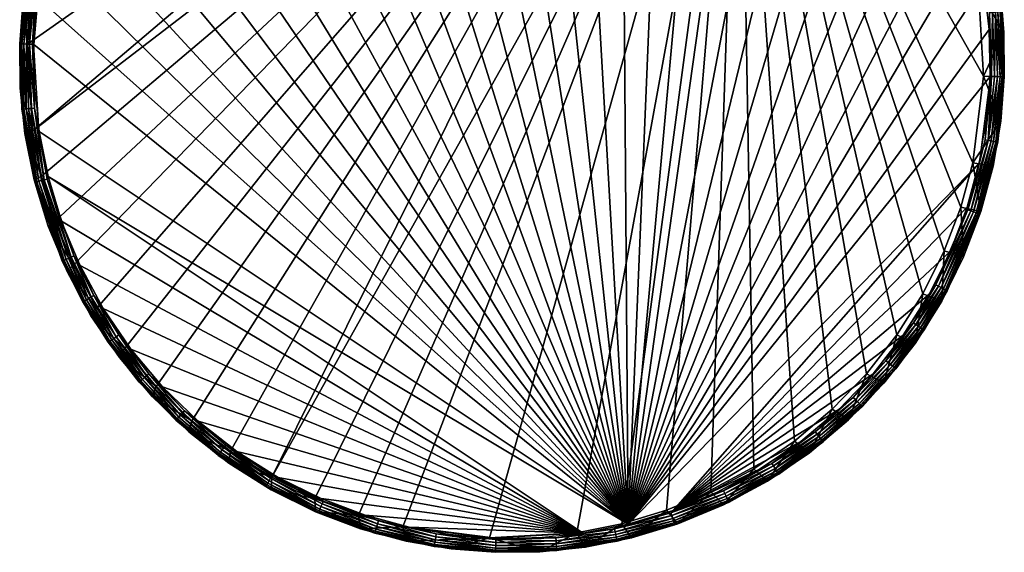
# Model space of a CAD drawing. Header units: inches. Extents: x -274 to 415, y 196 to 885.
# Tile 1 of 2: x -274 to 415, y 196 to 569. Entities that reach past the tile are written whole.
import ezdxf

# ---------------------------------------------------------------- set-up
doc = ezdxf.new("R2010")
doc.units = ezdxf.units.IN
doc.header["$MEASUREMENT"] = 0
doc.layers.add('LEVEL2', color=7, linetype='Continuous', true_color=0x06873a)

msp = doc.modelspace()

# ---------------------------------------------------------------- meshes
at = {"layer": 'LEVEL2', "color": 254, "true_color": 0xcad1ee}
mesh = msp.add_polyface(dxfattribs=at)
corners = [(-186.9, 760.52, -42.44), (-186.9, 760.52, -22.44), (-208.13, 733.38, -42.44), (-162.85, 785.45, -22.44), (-162.85, 785.45, -42.44), (-226.29, 704.52, -42.44), (137.93, 867.93, -42.44), (-208.13, 733.38, -42.44), (-241.21, 674.45, -42.44), (-252.84, 643.69, -42.44), (-261.23, 612.74, -42.44), (168.89, 859.55, -42.44), (-268.86, 552, -42.44), (-265.32, 490.89, -42.44), (199.65, 847.92, -42.44), (-259.03, 459.44, -42.44), (-249.49, 427.97, -42.44), (-236.62, 396.97, -42.44), (-189.95, 766.93, -22.44), (-189.95, 766.93, 17.56), (-211.82, 738.98, 17.56), (-165.18, 792.61, -22.44), (-201.69, 735.97, 27.56), (151.76, 215.63, 27.56), (-219.53, 708.35, 27.56), (-181.23, 761.7, 27.56), (-158.35, 785.3, 27.56), (-133.26, 806.55, 27.56), (-106.22, 825.24, 27.56), (-77.47, 841.18, 27.56), (-47.29, 854.23, 27.56), (-15.99, 864.26, 27.56), (16.15, 871.18, 27.56), (-186.9, 760.52, -22.44), (-189.95, 766.93, -22.44), (-211.82, 738.98, -22.44), (-162.85, 785.45, -22.44), (-198.41, 756.72, 18.58), (-189.95, 766.93, 17.56), (-174.89, 783.09, 18.58), (-191.45, 751.13, 27.51), (-181.23, 761.7, 27.56), (-201.69, 735.97, 27.56), (-168.54, 776.81, 27.51), (-158.35, 785.3, 27.56), (-193.11, 752.46, 27.05), (-170.05, 778.31, 27.05), (-194.73, 753.76, 26.09), (-171.53, 779.77, 26.09), (-196.17, 754.92, 24.63), (-172.85, 781.07, 24.63), (-197.3, 755.83, 22.78), (-173.88, 782.09, 22.78), (-198.06, 756.43, 20.7), (-174.57, 782.77, 20.7)]
mesh.append_faces([[corners[k] for k in face] for face in [(0, 1, 2), (0, 3, 1), (4, 3, 0), (5, 6, 7), (8, 6, 5), (9, 6, 8), (10, 11, 9), (12, 11, 10), (13, 11, 12), (13, 14, 11), (15, 14, 13), (16, 14, 15), (17, 14, 16), (18, 19, 20), (21, 19, 18), (22, 23, 24), (25, 23, 22), (26, 23, 25), (27, 23, 26), (28, 23, 27), (29, 23, 28), (30, 23, 29), (31, 23, 30), (32, 23, 31), (33, 34, 35), (36, 34, 33), (37, 38, 39), (40, 41, 42), (43, 41, 40), (43, 44, 41), (43, 45, 46), (45, 43, 40), (46, 47, 48), (47, 46, 45), (48, 49, 50), (49, 48, 47), (50, 51, 52), (51, 50, 49), (52, 53, 54), (53, 52, 51), (54, 37, 39), (37, 54, 53)]], dxfattribs={"color": 254})
mesh = msp.add_polyface(dxfattribs=at)
corners = [(258.57, 814.84, -42.44), (285.71, 793.6, -22.44), (258.57, 814.84, -22.44), (285.71, 793.6, -42.44), (310.65, 769.56, -22.44), (310.65, 769.56, -42.44), (-97.81, 248.51, -42.44), (229.71, 833, -42.44), (199.65, 847.92, -42.44), (332.97, 743.06, -42.44), (352.34, 714.56, -42.44), (310.65, 769.56, -42.44), (285.71, 793.6, -42.44), (296.77, 801, -22.44), (296.77, 801, 17.56), (268.82, 822.87, 17.56), (322.45, 776.23, -22.44), (48.82, 874.91, 27.56), (151.76, 215.63, 27.56), (16.15, 871.18, 27.56), (81.69, 875.42, 27.56), (114.45, 872.7, 27.56), (146.79, 866.79, 27.56), (178.4, 857.74, 27.56), (208.96, 845.63, 27.56), (238.19, 830.58, 27.56), (265.81, 812.75, 27.56), (291.54, 792.29, 27.56), (315.14, 769.4, 27.56), (336.39, 744.32, 27.56), (355.08, 717.27, 27.56), (285.71, 793.6, -22.44), (296.77, 801, -22.44), (268.82, 822.87, -22.44), (310.65, 769.56, -22.44), (296.77, 801, 17.56), (305.86, 792.74, 18.58), (276.26, 817.42, 18.58), (322.45, 776.23, 17.56), (270.94, 810.26, 27.51), (291.54, 792.29, 27.56), (265.81, 812.75, 27.56), (299.76, 786.21, 27.51), (315.14, 769.4, 27.56), (272.2, 811.97, 27.05), (301.21, 787.77, 27.05), (273.44, 813.63, 26.09), (302.63, 789.29, 26.09), (274.55, 815.12, 24.63), (303.89, 790.64, 24.63), (275.42, 816.29, 22.78), (304.89, 791.7, 22.78), (275.99, 817.06, 20.7), (305.55, 792.41, 20.7)]
mesh.append_faces([[corners[k] for k in face] for face in [(0, 1, 2), (3, 1, 0), (3, 4, 1), (5, 4, 3), (6, 7, 8), (9, 7, 10), (11, 7, 9), (12, 7, 11), (13, 14, 15), (16, 14, 13), (17, 18, 19), (20, 18, 17), (21, 18, 20), (22, 18, 21), (23, 18, 22), (24, 18, 23), (25, 18, 24), (26, 18, 25), (27, 18, 26), (28, 18, 27), (29, 18, 28), (30, 18, 29), (31, 32, 33), (34, 32, 31), (35, 36, 37), (38, 36, 35), (39, 40, 41), (42, 40, 39), (42, 43, 40), (42, 44, 45), (44, 42, 39), (45, 46, 47), (46, 45, 44), (47, 48, 49), (48, 47, 46), (49, 50, 51), (50, 49, 48), (51, 52, 53), (52, 51, 50), (53, 37, 36), (37, 53, 52)]], dxfattribs={"color": 254})
mesh = msp.add_polyface(dxfattribs=at)
corners = [(-165, 288.44, 17.56), (-135.37, 263.79, 18.58), (-135.4, 263.75, 17.56), (-149.31, 287.76, 27.56), (-130.04, 270.95, 27.51), (-158.87, 295, 27.51), (-122.18, 266.52, 27.56), (-131.31, 269.25, 27.05), (-160.32, 293.45, 27.05), (-132.55, 267.58, 26.09), (-161.74, 291.93, 26.09), (-133.65, 266.1, 24.63), (-163, 290.58, 24.63), (-134.52, 264.93, 22.78), (-163.99, 289.51, 22.78), (-135.1, 264.15, 20.7), (-164.65, 288.81, 20.7), (-155.87, 280.21, -22.44), (-155.87, 280.21, 17.56), (-127.93, 258.34, 17.56), (-126.67, 266.67, -22.44), (-153.81, 287.91, -42.44), (-153.81, 287.91, -22.44), (-126.67, 266.67, -42.44), (-220.44, 366.96, -42.44), (199.65, 847.92, -42.44), (-236.62, 396.97, -42.44), (-201.07, 338.46, -42.44), (-178.75, 311.96, -42.44), (-153.81, 287.91, -42.44), (-126.67, 266.67, -42.44), (-97.81, 248.51, -42.44), (-67.75, 233.59, -42.44), (229.71, 833, -42.44), (-36.98, 221.96, -42.44), (-6.03, 213.58, -42.44), (-174.25, 311.81, 27.56), (120.31, 209.34, 27.56), (-149.31, 287.76, 27.56), (-196.57, 338.3, 27.56), (-215.94, 366.8, 27.56), (-232.12, 396.82, 27.56), (-245, 427.82, 27.56), (-254.53, 459.29, 27.56), (151.76, 215.63, 27.56), (-260.82, 490.74, 27.56), (-264.36, 551.85, 27.56), (-261.65, 584.61, 27.56), (-255.74, 616.95, 27.56), (-246.68, 648.56, 27.56), (-234.58, 679.12, 27.56), (-219.53, 708.35, 27.56), (-155.87, 280.21, -22.44), (-126.67, 266.67, -22.44), (-153.81, 287.91, -22.44), (-127.93, 258.34, -22.44)]
mesh.append_faces([[corners[k] for k in face] for face in [(0, 1, 2), (3, 4, 5), (6, 4, 3), (5, 7, 8), (7, 5, 4), (8, 9, 10), (9, 8, 7), (10, 11, 12), (11, 10, 9), (12, 13, 14), (13, 12, 11), (14, 15, 16), (15, 14, 13), (1, 16, 15), (17, 18, 19), (20, 21, 22), (20, 23, 21), (24, 25, 26), (27, 25, 24), (28, 25, 27), (29, 25, 28), (30, 25, 29), (31, 25, 30), (32, 33, 31), (34, 33, 32), (35, 33, 34), (36, 37, 38), (39, 37, 36), (40, 37, 39), (41, 37, 40), (42, 37, 41), (43, 37, 42), (43, 44, 37), (45, 44, 43), (46, 44, 45), (47, 44, 46), (48, 44, 47), (49, 44, 48), (50, 44, 49), (51, 44, 50), (52, 53, 54), (55, 53, 52)]], dxfattribs={"color": 254})
mesh = msp.add_polyface(dxfattribs=at)
corners = [(323.29, 320.85, 27.56), (309.44, 304.4, 27.51), (299.24, 295.91, 27.56), (332.34, 330.09, 27.51), (334, 328.76, 27.05), (310.95, 302.91, 27.05), (335.62, 327.45, 26.09), (312.42, 301.45, 26.09), (337.06, 326.3, 24.63), (313.74, 300.15, 24.63), (338.2, 325.38, 22.78), (314.78, 299.12, 22.78), (338.95, 324.78, 20.7), (315.46, 298.44, 20.7), (339.3, 324.49, 18.58), (315.79, 298.12, 18.58), (318.8, 321, -22.44), (318.8, 321, -42.44), (294.75, 296.06, -42.44), (340.03, 348.14, -22.44), (54.71, 205.95, -42.44), (229.71, 833, -42.44), (-6.03, 213.58, -42.44), (115.82, 209.49, -42.44), (147.27, 215.78, -42.44), (178.74, 225.32, -42.44), (209.74, 238.19, -42.44), (239.75, 254.37, -42.44), (268.25, 273.74, -42.44), (294.75, 296.06, -42.44), (318.8, 321, -42.44), (340.03, 348.14, -42.44), (358.19, 376.99, -42.44), (373.12, 407.06, -42.44), (371.02, 688.52, 27.56), (151.76, 215.63, 27.56), (355.08, 717.27, 27.56), (384.07, 658.35, 27.56), (394.1, 627.04, 27.56), (401.02, 594.9, 27.56), (404.75, 562.24, 27.56), (405.26, 529.36, 27.56), (397.62, 468.63, 27.56), (389.24, 437.67, 27.56), (183.24, 225.16, 27.56), (377.61, 406.91, 27.56), (362.69, 376.84, 27.56), (344.53, 347.98, 27.56), (330.84, 314.29, -22.44), (318.8, 321, -22.44), (306.07, 288.61, -22.44), (340.03, 348.14, -22.44)]
mesh.append_faces([[corners[k] for k in face] for face in [(0, 1, 2), (0, 3, 1), (1, 4, 5), (4, 1, 3), (5, 6, 7), (6, 5, 4), (7, 8, 9), (8, 7, 6), (9, 10, 11), (10, 9, 8), (11, 12, 13), (12, 11, 10), (13, 14, 15), (14, 13, 12), (16, 17, 18), (19, 17, 16), (20, 21, 22), (23, 21, 20), (24, 21, 23), (25, 21, 24), (26, 21, 25), (27, 21, 26), (28, 21, 27), (29, 21, 28), (30, 21, 29), (31, 21, 30), (32, 21, 31), (33, 21, 32), (34, 35, 36), (37, 35, 34), (38, 35, 37), (39, 35, 38), (40, 35, 39), (41, 35, 40), (42, 35, 41), (43, 44, 42), (45, 44, 43), (46, 44, 45), (47, 44, 46), (48, 49, 50), (48, 51, 49)]], dxfattribs={"color": 254})
mesh = msp.add_polyface(dxfattribs=at)
corners = [(400.76, 529.52, -22.44), (397.22, 590.63, -42.44), (400.76, 529.52, -42.44), (397.22, 590.63, -22.44), (390.93, 622.08, -42.44), (384.74, 437.82, -42.44), (229.71, 833, -42.44), (373.12, 407.06, -42.44), (393.13, 468.78, -42.44), (411.6, 591.96, -22.44), (411.6, 591.96, 17.56), (405.13, 624.35, 17.56), (414.9, 560.06, -22.44), (414.9, 560.06, 17.56), (415.25, 529.03, -22.44), (397.22, 590.63, -22.44), (414.9, 560.06, -22.44), (411.6, 591.96, -22.44), (405.13, 624.35, -22.44), (400.76, 529.52, -22.44), (405.13, 624.35, 17.56), (413.69, 574.9, 18.58), (404.65, 626.02, 18.58), (411.6, 591.96, 17.56), (414.9, 560.06, 17.56), (404.8, 574.01, 27.51), (401.02, 594.9, 27.56), (396, 623.81, 27.51), (404.75, 562.24, 27.56), (406.28, 529.33, 27.51), (406.92, 574.22, 27.05), (408.4, 529.26, 27.05), (408.98, 574.43, 26.09), (410.48, 529.19, 26.09), (412.32, 529.13, 24.63), (410.82, 574.61, 24.63), (413.78, 529.08, 22.78), (412.27, 574.76, 22.78), (413.23, 574.85, 20.7), (414.74, 529.05, 20.7), (415.2, 529.03, 18.58), (398.06, 624.34, 27.05), (400.07, 624.85, 26.09), (401.86, 625.31, 24.63), (403.28, 625.67, 22.78), (404.21, 625.91, 20.7)]
mesh.append_faces([[corners[k] for k in face] for face in [(0, 1, 2), (1, 3, 4), (1, 0, 3), (5, 6, 7), (8, 6, 5), (9, 10, 11), (12, 10, 9), (12, 13, 10), (14, 13, 12), (15, 16, 17), (15, 17, 18), (16, 15, 19), (20, 21, 22), (23, 21, 20), (24, 21, 23), (25, 26, 27), (25, 28, 26), (25, 29, 28), (30, 29, 25), (30, 31, 29), (32, 31, 30), (32, 33, 31), (32, 34, 33), (35, 34, 32), (35, 36, 34), (37, 36, 35), (38, 36, 37), (38, 39, 36), (21, 39, 38), (21, 40, 39), (24, 40, 21), (25, 41, 30), (41, 25, 27), (30, 42, 32), (42, 30, 41), (32, 43, 35), (43, 32, 42), (35, 44, 37), (44, 35, 43), (37, 45, 38), (38, 22, 21)]], dxfattribs={"color": 254})
mesh = msp.add_polyface(dxfattribs=at)
corners = [(368.52, 684.55, -42.44), (381.39, 653.55, -22.44), (368.52, 684.55, -22.44), (381.39, 653.55, -42.44), (390.93, 622.08, -42.44), (390.93, 622.08, -22.44), (397.22, 590.63, -22.44), (400.76, 529.52, -42.44), (229.71, 833, -42.44), (393.13, 468.78, -42.44), (397.22, 590.63, -42.44), (390.93, 622.08, -42.44), (395.3, 656.76, -22.44), (382.05, 688.69, 17.56), (382.05, 688.69, -22.44), (395.3, 656.76, 17.56), (405.13, 624.35, -22.44), (405.13, 624.35, 17.56), (411.6, 591.96, -22.44), (381.39, 653.55, -22.44), (382.05, 688.69, -22.44), (368.52, 684.55, -22.44), (395.3, 656.76, -22.44), (390.93, 622.08, -22.44), (405.13, 624.35, -22.44), (397.22, 590.63, -22.44), (389.11, 672.82, 17.56), (385.41, 681.27, 18.58), (382.05, 688.69, 17.56), (404.65, 626.02, 18.58), (395.3, 656.76, 17.56), (405.13, 624.35, 17.56), (377.26, 677.63, 27.51), (384.07, 658.35, 27.56), (371.02, 688.52, 27.56), (396, 623.81, 27.51), (394.1, 627.04, 27.56), (401.02, 594.9, 27.56), (404.21, 625.91, 20.7), (412.27, 574.76, 22.78), (403.28, 625.67, 22.78), (413.23, 574.85, 20.7), (379.2, 678.5, 27.05), (398.06, 624.34, 27.05), (381.1, 679.35, 26.09), (400.07, 624.85, 26.09), (382.78, 680.1, 24.63), (401.86, 625.31, 24.63), (384.11, 680.69, 22.78), (384.99, 681.09, 20.7), (365.15, 706.4, 27.05), (366.97, 707.42, 26.09)]
mesh.append_faces([[corners[k] for k in face] for face in [(0, 1, 2), (3, 1, 0), (4, 1, 3), (4, 5, 1), (4, 6, 5), (7, 8, 9), (10, 8, 7), (11, 8, 10), (12, 13, 14), (12, 15, 13), (16, 15, 12), (16, 17, 15), (18, 17, 16), (19, 20, 21), (19, 22, 20), (23, 22, 19), (23, 24, 22), (25, 24, 23), (26, 27, 28), (26, 29, 27), (30, 29, 26), (31, 29, 30), (32, 33, 34), (35, 33, 32), (35, 36, 33), (35, 37, 36), (38, 39, 40), (29, 41, 38), (35, 42, 43), (42, 35, 32), (43, 44, 45), (44, 43, 42), (45, 46, 47), (46, 45, 44), (47, 48, 40), (48, 47, 46), (40, 49, 38), (49, 40, 48), (38, 27, 29), (27, 38, 49), (32, 50, 42), (42, 51, 44)]], dxfattribs={"color": 254})
mesh = msp.add_polyface(dxfattribs=at)
corners = [(-264.02, 521.72, 27.56), (-265.38, 551.88, 27.51), (-264.36, 551.85, 27.56), (-274, 521.16, 17.56), (-274.36, 552.19, -22.44), (-274.36, 552.19, 17.56), (-268.86, 552, -42.44), (-261.23, 612.74, -22.44), (-268.86, 552, -22.44), (-261.23, 612.74, -42.44), (-252.84, 643.69, -22.44), (-274.36, 552.19, -22.44), (-271.92, 583.12, 17.56), (-274.36, 552.19, 17.56), (-271.92, 583.12, -22.44), (-266.5, 614.73, -22.44), (-266.5, 614.73, 17.56), (-257.86, 646.61, -22.44), (-268.86, 552, -22.44), (-271.92, 583.12, -22.44), (-274.36, 552.19, -22.44), (-261.23, 612.74, -22.44), (-266.5, 614.73, -22.44), (-252.84, 643.69, -22.44), (-274, 521.16, -22.44), (-269.72, 597.84, 18.58), (-266.5, 614.73, 17.56), (-257.86, 646.61, 17.56), (-271.92, 583.12, 17.56), (-274.31, 552.18, 18.58), (-274.36, 552.19, 17.56), (-265.38, 551.88, 27.51), (-261.65, 584.61, 27.56), (-264.36, 551.85, 27.56), (-269.27, 597.77, 20.7), (-273.85, 552.17, 20.7), (-268.32, 597.61, 22.78), (-272.89, 552.14, 22.78), (-266.88, 597.37, 24.63), (-271.43, 552.09, 24.63), (-265.06, 597.06, 26.09), (-269.58, 552.02, 26.09), (-267.51, 551.96, 27.05), (-263.01, 596.72, 27.05), (-260.92, 596.36, 27.51), (-255.74, 616.95, 27.56), (-248.79, 645.47, 27.51), (-250.81, 646.13, 27.05), (-252.79, 646.78, 26.09), (-254.54, 647.35, 24.63), (-255.93, 647.81, 22.78), (-256.84, 648.11, 20.7)]
mesh.append_faces([[corners[k] for k in face] for face in [(0, 1, 2), (3, 4, 5), (6, 7, 8), (9, 7, 6), (9, 10, 7), (11, 12, 13), (14, 12, 11), (15, 12, 14), (15, 16, 12), (17, 16, 15), (18, 19, 20), (21, 19, 18), (21, 22, 19), (23, 22, 21), (24, 18, 20), (25, 26, 27), (25, 28, 26), (28, 29, 30), (25, 29, 28), (31, 32, 33), (34, 29, 25), (34, 35, 29), (36, 35, 34), (36, 37, 35), (38, 37, 36), (38, 39, 37), (40, 39, 38), (40, 41, 39), (40, 42, 41), (43, 42, 40), (43, 31, 42), (44, 31, 43), (44, 32, 31), (44, 45, 32), (46, 45, 44), (43, 46, 44), (40, 47, 43), (38, 48, 40), (36, 49, 38), (34, 50, 36), (25, 51, 34)]], dxfattribs={"color": 254})
mesh = msp.add_polyface(dxfattribs=at)
corners = [(410.66, 483.36, 17.56), (415.2, 529.03, 18.58), (415.25, 529.03, 17.56), (406.28, 529.33, 27.51), (402.89, 499.33, 27.56), (405.26, 529.36, 27.56), (389.24, 437.67, 27.56), (401.81, 484.85, 27.51), (389.69, 435.75, 27.51), (397.62, 468.63, 27.56), (403.9, 484.5, 27.05), (408.4, 529.26, 27.05), (410.48, 529.19, 26.09), (405.95, 484.15, 26.09), (412.32, 529.13, 24.63), (407.78, 483.85, 24.63), (413.78, 529.08, 22.78), (409.21, 483.6, 22.78), (414.74, 529.05, 20.7), (410.16, 483.44, 20.7), (410.61, 483.37, 18.58), (398.22, 432.95, 17.56), (391.7, 435.09, 27.05), (393.68, 434.44, 26.09), (395.44, 433.86, 24.63), (396.82, 433.41, 22.78), (397.74, 433.1, 20.7), (415.25, 529.03, -22.44), (412.82, 498.09, 17.56), (415.25, 529.03, 17.56), (412.82, 498.09, -22.44), (407.39, 466.48, -22.44), (407.39, 466.48, 17.56), (398.76, 434.6, -22.44), (393.13, 468.78, -42.44), (400.76, 529.52, -22.44), (400.76, 529.52, -42.44), (393.13, 468.78, -22.44), (384.74, 437.82, -42.44), (414.9, 560.06, 17.56), (415.25, 529.03, -22.44), (415.25, 529.03, 17.56), (407.39, 466.48, -22.44), (393.13, 468.78, -22.44), (398.76, 434.6, -22.44), (412.82, 498.09, -22.44), (400.76, 529.52, -22.44), (415.25, 529.03, -22.44), (414.9, 560.06, -22.44), (415.2, 529.03, 18.58), (414.9, 560.06, 17.56), (415.25, 529.03, 17.56), (404.75, 562.24, 27.56), (406.28, 529.33, 27.51), (405.26, 529.36, 27.56)]
mesh.append_faces([[corners[k] for k in face] for face in [(0, 1, 2), (3, 4, 5), (6, 7, 8), (9, 7, 6), (4, 7, 9), (3, 7, 4), (3, 10, 7), (11, 10, 3), (12, 10, 11), (12, 13, 10), (14, 13, 12), (14, 15, 13), (16, 15, 14), (16, 17, 15), (18, 17, 16), (18, 19, 17), (1, 19, 18), (1, 20, 19), (0, 20, 1), (21, 20, 0), (10, 8, 7), (13, 22, 10), (15, 23, 13), (17, 24, 15), (19, 25, 17), (20, 26, 19), (27, 28, 29), (30, 28, 27), (31, 28, 30), (31, 32, 28), (33, 32, 31), (34, 35, 36), (37, 34, 38), (35, 34, 37), (39, 40, 41), (42, 43, 44), (45, 43, 42), (45, 46, 43), (47, 46, 45), (48, 46, 47), (49, 50, 51), (52, 53, 54)]], dxfattribs={"color": 254})
mesh = msp.add_polyface(dxfattribs=at)
corners = [(-274.31, 552.18, 18.58), (-272.84, 506.31, 17.56), (-274.36, 552.19, 17.56), (-263.76, 455.19, 18.58), (-263.81, 455.18, 17.56), (-272.79, 506.32, 18.58), (-273.85, 552.17, 20.7), (-272.34, 506.36, 20.7), (-271.38, 506.46, 22.78), (-272.89, 552.14, 22.78), (-271.43, 552.09, 24.63), (-269.93, 506.6, 24.63), (-269.58, 552.02, 26.09), (-268.09, 506.79, 26.09), (-267.51, 551.96, 27.05), (-266.02, 506.99, 27.05), (-263.91, 507.2, 27.51), (-265.38, 551.88, 27.51), (-264.02, 521.72, 27.56), (-260.82, 490.74, 27.56), (-255.11, 457.4, 27.51), (-257.17, 456.87, 27.05), (-259.18, 456.36, 26.09), (-260.97, 455.9, 24.63), (-262.38, 455.54, 22.78), (-263.32, 455.3, 20.7), (-270.71, 489.25, 17.56), (-274, 521.16, -22.44), (-274, 521.16, 17.56), (-274.36, 552.19, -22.44), (-270.71, 489.25, -22.44), (-264.24, 456.86, 17.56), (-265.32, 490.89, -22.44), (-268.86, 552, -42.44), (-268.86, 552, -22.44), (-265.32, 490.89, -42.44), (-259.03, 459.44, -22.44), (-259.03, 459.44, -42.44), (-274, 521.16, -22.44), (-265.32, 490.89, -22.44), (-268.86, 552, -22.44), (-270.71, 489.25, -22.44), (-259.03, 459.44, -22.44)]
mesh.append_faces([[corners[k] for k in face] for face in [(0, 1, 2), (1, 3, 4), (1, 5, 3), (0, 5, 1), (6, 5, 0), (6, 7, 5), (6, 8, 7), (9, 8, 6), (10, 8, 9), (10, 11, 8), (12, 11, 10), (12, 13, 11), (14, 13, 12), (14, 15, 13), (14, 16, 15), (17, 16, 14), (18, 16, 17), (19, 16, 18), (19, 20, 16), (16, 21, 15), (21, 16, 20), (15, 22, 13), (22, 15, 21), (13, 23, 11), (23, 13, 22), (11, 24, 8), (24, 11, 23), (8, 25, 7), (25, 8, 24), (7, 3, 5), (3, 7, 25), (26, 27, 28), (28, 27, 29), (30, 26, 31), (27, 26, 30), (32, 33, 34), (32, 35, 33), (36, 35, 32), (36, 37, 35), (38, 39, 40), (41, 39, 38), (41, 42, 39)]], dxfattribs={"color": 254})
mesh = msp.add_polyface(dxfattribs=at)
corners = [(-244.57, 399.92, 17.56), (-244.52, 399.94, 18.58), (-230.19, 371.47, 18.58), (-263.76, 455.19, 18.58), (-263.81, 455.18, 17.56), (-254.53, 459.29, 27.56), (-255.11, 457.4, 27.51), (-260.82, 490.74, 27.56), (-245, 427.82, 27.56), (-236.37, 403.58, 27.51), (-238.98, 412.23, 27.56), (-232.12, 396.82, 27.56), (-222.41, 375.85, 27.51), (-238.31, 402.72, 27.05), (-257.17, 456.87, 27.05), (-240.2, 401.87, 26.09), (-259.18, 456.36, 26.09), (-241.89, 401.11, 24.63), (-260.97, 455.9, 24.63), (-243.22, 400.52, 22.78), (-262.38, 455.54, 22.78), (-244.1, 400.13, 20.7), (-263.32, 455.3, 20.7), (-224.26, 374.81, 27.05), (-226.07, 373.79, 26.09), (-227.68, 372.88, 24.63), (-228.95, 372.17, 22.78), (-229.79, 371.7, 20.7), (-254.41, 424.45, -22.44), (-241.16, 392.52, 17.56), (-241.16, 392.52, -22.44), (-254.41, 424.45, 17.56), (-264.24, 456.86, -22.44), (-264.24, 456.86, 17.56), (-270.71, 489.25, -22.44), (-249.49, 427.97, -22.44), (-259.03, 459.44, -42.44), (-259.03, 459.44, -22.44), (-249.49, 427.97, -42.44), (-236.62, 396.97, -22.44), (-236.62, 396.97, -42.44), (-264.24, 456.86, -22.44), (-259.03, 459.44, -22.44), (-270.71, 489.25, -22.44), (-249.49, 427.97, -22.44), (-254.41, 424.45, -22.44), (-236.62, 396.97, -22.44), (-241.16, 392.52, -22.44)]
mesh.append_faces([[corners[k] for k in face] for face in [(0, 1, 2), (0, 3, 1), (4, 3, 0), (5, 6, 7), (8, 6, 5), (8, 9, 6), (10, 9, 8), (11, 9, 10), (11, 12, 9), (6, 13, 14), (13, 6, 9), (14, 15, 16), (15, 14, 13), (16, 17, 18), (17, 16, 15), (18, 19, 20), (19, 18, 17), (20, 21, 22), (21, 20, 19), (22, 1, 3), (1, 22, 21), (9, 23, 13), (13, 24, 15), (15, 25, 17), (17, 26, 19), (19, 27, 21), (21, 2, 1), (28, 29, 30), (28, 31, 29), (32, 31, 28), (32, 33, 31), (34, 33, 32), (35, 36, 37), (35, 38, 36), (39, 38, 35), (39, 40, 38), (41, 42, 43), (41, 44, 42), (45, 44, 41), (45, 46, 44), (47, 46, 45)]], dxfattribs={"color": 254})
mesh = msp.add_polyface(dxfattribs=at)
corners = [(370.56, 391.76, 27.56), (389.69, 435.75, 27.51), (367.37, 383.31, 27.51), (377.61, 406.91, 27.56), (389.24, 437.67, 27.56), (398.22, 432.95, 17.56), (398.17, 432.96, 18.58), (410.61, 483.37, 18.58), (375.31, 379.11, 17.56), (375.26, 379.13, 18.58), (359.1, 351.66, 17.56), (374.01, 379.79, 22.78), (356.65, 353.26, 24.63), (372.72, 380.48, 24.63), (374.86, 379.34, 20.7), (357.87, 352.46, 22.78), (358.68, 351.94, 20.7), (391.7, 435.09, 27.05), (369.25, 382.31, 27.05), (393.68, 434.44, 26.09), (371.09, 381.34, 26.09), (395.44, 433.86, 24.63), (396.82, 433.41, 22.78), (397.74, 433.1, 20.7), (403.9, 484.5, 27.05), (405.95, 484.15, 26.09), (407.78, 483.85, 24.63), (409.21, 483.6, 22.78), (410.16, 483.44, 20.7), (398.76, 434.6, -22.44), (398.76, 434.6, 17.56), (407.39, 466.48, 17.56), (386.78, 402.92, -22.44), (386.78, 402.92, 17.56), (371.41, 371.95, -22.44), (371.41, 371.95, 17.56), (373.12, 407.06, -22.44), (373.12, 407.06, -42.44), (358.19, 376.99, -42.44), (384.74, 437.82, -22.44), (384.74, 437.82, -42.44), (393.13, 468.78, -22.44), (386.78, 402.92, -22.44), (373.12, 407.06, -22.44), (371.41, 371.95, -22.44), (384.74, 437.82, -22.44), (398.76, 434.6, -22.44), (393.13, 468.78, -22.44)]
mesh.append_faces([[corners[k] for k in face] for face in [(0, 1, 2), (3, 1, 0), (4, 1, 3), (5, 6, 7), (8, 6, 5), (8, 9, 6), (10, 9, 8), (11, 12, 13), (14, 15, 11), (9, 16, 14), (2, 17, 18), (17, 2, 1), (18, 19, 20), (19, 18, 17), (20, 21, 13), (21, 20, 19), (13, 22, 11), (22, 13, 21), (11, 23, 14), (23, 11, 22), (14, 6, 9), (6, 14, 23), (1, 24, 17), (17, 25, 19), (19, 26, 21), (21, 27, 22), (22, 28, 23), (23, 7, 6), (29, 30, 31), (32, 30, 29), (32, 33, 30), (34, 33, 32), (34, 35, 33), (36, 37, 38), (39, 37, 36), (39, 40, 37), (41, 40, 39), (42, 43, 44), (42, 45, 43), (46, 45, 42), (46, 47, 45)]], dxfattribs={"color": 254})
mesh = msp.add_polyface(dxfattribs=at)
corners = [(244.25, 254.22, 27.56), (218.53, 238.98, 27.51), (214.24, 238.04, 27.56), (252.4, 258.11, 27.51), (272.75, 273.59, 27.56), (222.49, 230.92, 17.56), (257.23, 250.61, 18.58), (257.26, 250.56, 17.56), (222.47, 230.96, 18.58), (184.57, 215.03, 17.56), (221.2, 233.55, 24.63), (182.98, 219.54, 26.09), (220.39, 235.21, 26.09), (221.84, 232.24, 22.78), (183.6, 217.79, 24.63), (222.27, 231.37, 20.7), (184.08, 216.42, 22.78), (184.4, 215.51, 20.7), (253.55, 256.33, 27.05), (219.47, 237.07, 27.05), (254.67, 254.58, 26.09), (255.67, 253.02, 24.63), (284.11, 278.52, 27.05), (285.43, 276.91, 26.09), (286.59, 275.48, 24.63), (256.46, 251.8, 22.78), (256.98, 250.99, 20.7), (249.44, 245.67, -22.44), (249.44, 245.67, 17.56), (278.79, 265.62, 17.56), (218.53, 229, -22.44), (218.53, 229, 17.56), (186.6, 215.75, -22.44), (239.75, 254.37, -22.44), (209.74, 238.19, -42.44), (209.74, 238.19, -22.44), (239.75, 254.37, -42.44), (268.25, 273.74, -22.44), (268.25, 273.74, -42.44), (183.24, 225.16, 27.56), (244.25, 254.22, 27.56), (214.24, 238.04, 27.56), (397.62, 468.63, 27.56), (151.76, 215.63, 27.56), (272.75, 273.59, 27.56), (299.24, 295.91, 27.56), (218.53, 229, -22.44), (239.75, 254.37, -22.44), (209.74, 238.19, -22.44), (249.44, 245.67, -22.44), (268.25, 273.74, -22.44), (278.79, 265.62, -22.44)]
mesh.append_faces([[corners[k] for k in face] for face in [(0, 1, 2), (0, 3, 1), (4, 3, 0), (5, 6, 7), (5, 8, 6), (9, 8, 5), (10, 11, 12), (13, 14, 10), (15, 16, 13), (8, 17, 15), (1, 18, 19), (18, 1, 3), (19, 20, 12), (20, 19, 18), (12, 21, 10), (21, 12, 20), (3, 22, 18), (18, 23, 20), (20, 24, 21), (10, 25, 13), (25, 10, 21), (13, 26, 15), (26, 13, 25), (15, 6, 8), (6, 15, 26), (27, 28, 29), (30, 28, 27), (30, 31, 28), (32, 31, 30), (33, 34, 35), (33, 36, 34), (37, 36, 33), (37, 38, 36), (39, 40, 41), (42, 39, 43), (44, 39, 45), (40, 39, 44), (46, 47, 48), (49, 47, 46), (49, 50, 47), (51, 50, 49)]], dxfattribs={"color": 254})
mesh = msp.add_polyface(dxfattribs=at)
corners = [(344.53, 347.98, 27.56), (332.34, 330.09, 27.51), (323.29, 320.85, 27.56), (351.59, 356.58, 27.51), (362.69, 376.84, 27.56), (367.37, 383.31, 27.51), (370.56, 391.76, 27.56), (359.1, 351.66, 17.56), (359.06, 351.69, 18.58), (375.26, 379.13, 18.58), (339.34, 324.46, 17.56), (339.3, 324.49, 18.58), (315.82, 298.09, 17.56), (353.37, 355.41, 27.05), (334, 328.76, 27.05), (355.11, 354.28, 26.09), (335.62, 327.45, 26.09), (356.65, 353.26, 24.63), (337.06, 326.3, 24.63), (369.25, 382.31, 27.05), (371.09, 381.34, 26.09), (372.72, 380.48, 24.63), (357.87, 352.46, 22.78), (338.2, 325.38, 22.78), (358.68, 351.94, 20.7), (338.95, 324.78, 20.7), (374.01, 379.79, 22.78), (374.86, 379.34, 20.7), (352.71, 342.23, -22.44), (371.41, 371.95, 17.56), (371.41, 371.95, -22.44), (352.71, 342.23, 17.56), (330.84, 314.29, -22.44), (330.84, 314.29, 17.56), (340.03, 348.14, -22.44), (340.03, 348.14, -42.44), (318.8, 321, -42.44), (358.19, 376.99, -22.44), (358.19, 376.99, -42.44), (373.12, 407.06, -22.44), (352.71, 342.23, -22.44), (340.03, 348.14, -22.44), (330.84, 314.29, -22.44), (358.19, 376.99, -22.44), (371.41, 371.95, -22.44), (373.12, 407.06, -22.44)]
mesh.append_faces([[corners[k] for k in face] for face in [(0, 1, 2), (0, 3, 1), (4, 3, 0), (4, 5, 3), (6, 5, 4), (7, 8, 9), (10, 8, 7), (10, 11, 8), (12, 11, 10), (1, 13, 14), (13, 1, 3), (14, 15, 16), (15, 14, 13), (16, 17, 18), (17, 16, 15), (3, 19, 13), (19, 3, 5), (13, 20, 15), (20, 13, 19), (15, 21, 17), (21, 15, 20), (18, 22, 23), (22, 18, 17), (23, 24, 25), (24, 23, 22), (25, 8, 11), (8, 25, 24), (17, 26, 22), (22, 27, 24), (24, 9, 8), (28, 29, 30), (28, 31, 29), (32, 31, 28), (32, 33, 31), (34, 35, 36), (37, 35, 34), (37, 38, 35), (39, 38, 37), (40, 41, 42), (40, 43, 41), (44, 43, 40), (44, 45, 43)]], dxfattribs={"color": 254})
mesh = msp.add_polyface(dxfattribs=at)
corners = [(-230.24, 371.45, 17.56), (-212.3, 343.02, 18.58), (-212.35, 342.99, 17.56), (-230.19, 371.47, 18.58), (-244.57, 399.92, 17.56), (-215.94, 366.8, 27.56), (-222.41, 375.85, 27.51), (-232.12, 396.82, 27.56), (-204.98, 348.13, 27.51), (-196.57, 338.3, 27.56), (-183.85, 320.96, 27.51), (-224.26, 374.81, 27.05), (-236.37, 403.58, 27.51), (-226.07, 373.79, 26.09), (-238.31, 402.72, 27.05), (-227.68, 372.88, 24.63), (-240.2, 401.87, 26.09), (-206.73, 346.91, 27.05), (-208.43, 345.72, 26.09), (-209.94, 344.66, 24.63), (-228.95, 372.17, 22.78), (-241.89, 401.11, 24.63), (-229.79, 371.7, 20.7), (-243.22, 400.52, 22.78), (-244.1, 400.13, 20.7), (-211.14, 343.83, 22.78), (-211.93, 343.28, 20.7), (-185.46, 319.58, 27.05), (-187.03, 318.22, 26.09), (-188.43, 317.01, 24.63), (-189.53, 316.06, 22.78), (-224.49, 361.62, -22.44), (-204.54, 332.27, 17.56), (-204.54, 332.27, -22.44), (-224.49, 361.62, 17.56), (-241.16, 392.52, -22.44), (-241.16, 392.52, 17.56), (-220.44, 366.96, -22.44), (-236.62, 396.97, -42.44), (-236.62, 396.97, -22.44), (-220.44, 366.96, -42.44), (-201.07, 338.46, -22.44), (-201.07, 338.46, -42.44), (-241.16, 392.52, -22.44), (-220.44, 366.96, -22.44), (-236.62, 396.97, -22.44), (-224.49, 361.62, -22.44), (-201.07, 338.46, -22.44), (-204.54, 332.27, -22.44)]
mesh.append_faces([[corners[k] for k in face] for face in [(0, 1, 2), (0, 3, 1), (4, 3, 0), (5, 6, 7), (5, 8, 6), (9, 8, 5), (9, 10, 8), (11, 12, 6), (13, 14, 11), (15, 16, 13), (6, 17, 11), (17, 6, 8), (11, 18, 13), (18, 11, 17), (13, 19, 15), (19, 13, 18), (20, 21, 15), (22, 23, 20), (3, 24, 22), (15, 25, 20), (25, 15, 19), (20, 26, 22), (26, 20, 25), (22, 1, 3), (1, 22, 26), (8, 27, 17), (17, 28, 18), (18, 29, 19), (19, 30, 25), (31, 32, 33), (31, 34, 32), (35, 34, 31), (35, 36, 34), (37, 38, 39), (37, 40, 38), (41, 40, 37), (41, 42, 40), (43, 44, 45), (46, 44, 43), (46, 47, 44), (48, 47, 46)]], dxfattribs={"color": 254})
mesh = msp.add_polyface(dxfattribs=at)
corners = [(-165, 288.44, 17.56), (-164.96, 288.47, 18.58), (-135.37, 263.79, 18.58), (-190.65, 315.09, 17.56), (-190.61, 315.13, 18.58), (-212.35, 342.99, 17.56), (-212.3, 343.02, 18.58), (-174.25, 311.81, 27.56), (-183.85, 320.96, 27.51), (-196.57, 338.3, 27.56), (-158.87, 295, 27.51), (-149.31, 287.76, 27.56), (-185.46, 319.58, 27.05), (-204.98, 348.13, 27.51), (-187.03, 318.22, 26.09), (-206.73, 346.91, 27.05), (-188.43, 317.01, 24.63), (-208.43, 345.72, 26.09), (-160.32, 293.45, 27.05), (-161.74, 291.93, 26.09), (-163, 290.58, 24.63), (-189.53, 316.06, 22.78), (-209.94, 344.66, 24.63), (-211.14, 343.83, 22.78), (-190.26, 315.43, 20.7), (-211.93, 343.28, 20.7), (-163.99, 289.51, 22.78), (-164.65, 288.81, 20.7), (-181.56, 304.98, -22.44), (-155.87, 280.21, 17.56), (-155.87, 280.21, -22.44), (-181.56, 304.98, 17.56), (-204.54, 332.27, -22.44), (-204.54, 332.27, 17.56), (-178.75, 311.96, -22.44), (-201.07, 338.46, -42.44), (-201.07, 338.46, -22.44), (-178.75, 311.96, -42.44), (-153.81, 287.91, -22.44), (-153.81, 287.91, -42.44), (-204.54, 332.27, -22.44), (-178.75, 311.96, -22.44), (-201.07, 338.46, -22.44), (-181.56, 304.98, -22.44), (-153.81, 287.91, -22.44), (-155.87, 280.21, -22.44)]
mesh.append_faces([[corners[k] for k in face] for face in [(0, 1, 2), (3, 1, 0), (3, 4, 1), (5, 4, 3), (5, 6, 4), (7, 8, 9), (7, 10, 8), (11, 10, 7), (12, 13, 8), (14, 15, 12), (16, 17, 14), (8, 18, 12), (18, 8, 10), (12, 19, 14), (19, 12, 18), (14, 20, 16), (20, 14, 19), (21, 22, 16), (23, 24, 25), (24, 23, 21), (25, 4, 6), (4, 25, 24), (16, 26, 21), (26, 16, 20), (21, 27, 24), (27, 21, 26), (24, 1, 4), (1, 24, 27), (27, 2, 1), (28, 29, 30), (28, 31, 29), (32, 31, 28), (32, 33, 31), (34, 35, 36), (34, 37, 35), (38, 37, 34), (38, 39, 37), (40, 41, 42), (43, 41, 40), (43, 44, 41), (45, 44, 43)]], dxfattribs={"color": 254})
mesh = msp.add_polyface(dxfattribs=at)
corners = [(272.75, 273.59, 27.56), (282.77, 280.17, 27.51), (252.4, 258.11, 27.51), (299.24, 295.91, 27.56), (309.44, 304.4, 27.51), (315.82, 298.09, 17.56), (315.79, 298.12, 18.58), (339.3, 324.49, 18.58), (288.44, 273.21, 17.56), (288.41, 273.25, 18.58), (257.26, 250.56, 17.56), (257.23, 250.61, 18.58), (284.11, 278.52, 27.05), (285.43, 276.91, 26.09), (253.55, 256.33, 27.05), (286.59, 275.48, 24.63), (254.67, 254.58, 26.09), (255.67, 253.02, 24.63), (287.51, 274.35, 22.78), (256.46, 251.8, 22.78), (288.12, 273.6, 20.7), (256.98, 250.99, 20.7), (310.95, 302.91, 27.05), (312.42, 301.45, 26.09), (313.74, 300.15, 24.63), (314.78, 299.12, 22.78), (315.46, 298.44, 20.7), (306.07, 288.61, -22.44), (330.84, 314.29, 17.56), (330.84, 314.29, -22.44), (306.07, 288.61, 17.56), (278.79, 265.62, -22.44), (278.79, 265.62, 17.56), (249.44, 245.67, -22.44), (294.75, 296.06, -22.44), (268.25, 273.74, -42.44), (268.25, 273.74, -22.44), (294.75, 296.06, -42.44), (318.8, 321, -22.44), (323.29, 320.85, 27.56), (183.24, 225.16, 27.56), (344.53, 347.98, 27.56), (299.24, 295.91, 27.56), (278.79, 265.62, -22.44), (294.75, 296.06, -22.44), (268.25, 273.74, -22.44), (306.07, 288.61, -22.44), (318.8, 321, -22.44)]
mesh.append_faces([[corners[k] for k in face] for face in [(0, 1, 2), (3, 1, 0), (3, 4, 1), (5, 6, 7), (8, 6, 5), (8, 9, 6), (10, 9, 8), (10, 11, 9), (12, 2, 1), (13, 14, 12), (15, 16, 13), (17, 18, 19), (18, 17, 15), (19, 20, 21), (20, 19, 18), (21, 9, 11), (9, 21, 20), (1, 22, 12), (22, 1, 4), (12, 23, 13), (23, 12, 22), (13, 24, 15), (24, 13, 23), (15, 25, 18), (25, 15, 24), (18, 26, 20), (26, 18, 25), (20, 6, 9), (6, 20, 26), (27, 28, 29), (27, 30, 28), (31, 30, 27), (31, 32, 30), (33, 32, 31), (34, 35, 36), (34, 37, 35), (38, 37, 34), (39, 40, 41), (42, 40, 39), (43, 44, 45), (46, 44, 43), (46, 47, 44)]], dxfattribs={"color": 254})
mesh = msp.add_polyface(dxfattribs=at)
corners = [(-102.03, 241.82, 17.56), (-102.01, 241.86, 18.58), (-65.24, 223.46, 18.58), (-135.4, 263.75, 17.56), (-135.37, 263.79, 18.58), (-122.18, 266.52, 27.56), (-97.54, 249.59, 27.51), (-130.04, 270.95, 27.51), (-93.32, 248.36, 27.56), (-61.72, 231.67, 27.51), (-63.25, 233.44, 27.56), (-98.6, 247.75, 27.05), (-131.31, 269.25, 27.05), (-99.64, 245.95, 26.09), (-132.55, 267.58, 26.09), (-100.57, 244.35, 24.63), (-133.65, 266.1, 24.63), (-101.3, 243.09, 22.78), (-134.52, 264.93, 22.78), (-101.78, 242.25, 20.7), (-135.1, 264.15, 20.7), (-62.56, 229.72, 27.05), (-63.38, 227.81, 26.09), (-64.1, 226.11, 24.63), (-64.68, 224.77, 22.78), (-65.06, 223.88, 20.7), (-98.21, 239.64, -22.44), (-98.21, 239.64, 17.56), (-67.24, 224.27, 17.56), (-127.93, 258.34, -22.44), (-127.93, 258.34, 17.56), (-155.87, 280.21, -22.44), (-97.81, 248.51, -22.44), (-126.67, 266.67, -42.44), (-126.67, 266.67, -22.44), (-97.81, 248.51, -42.44), (-67.75, 233.59, -22.44), (-67.75, 233.59, -42.44), (-122.18, 266.52, 27.56), (120.31, 209.34, 27.56), (-93.32, 248.36, 27.56), (-149.31, 287.76, 27.56), (-127.93, 258.34, -22.44), (-97.81, 248.51, -22.44), (-126.67, 266.67, -22.44), (-98.21, 239.64, -22.44), (-67.75, 233.59, -22.44)]
mesh.append_faces([[corners[k] for k in face] for face in [(0, 1, 2), (3, 1, 0), (3, 4, 1), (5, 6, 7), (8, 6, 5), (8, 9, 6), (10, 9, 8), (7, 11, 12), (11, 7, 6), (12, 13, 14), (13, 12, 11), (14, 15, 16), (15, 14, 13), (16, 17, 18), (17, 16, 15), (18, 19, 20), (19, 18, 17), (20, 1, 4), (1, 20, 19), (6, 21, 11), (21, 6, 9), (11, 22, 13), (22, 11, 21), (13, 23, 15), (23, 13, 22), (15, 24, 17), (17, 25, 19), (19, 2, 1), (26, 27, 28), (29, 27, 26), (29, 30, 27), (31, 30, 29), (32, 33, 34), (32, 35, 33), (36, 35, 32), (36, 37, 35), (38, 39, 40), (41, 39, 38), (42, 43, 44), (45, 43, 42), (45, 46, 43)]], dxfattribs={"color": 254})
mesh = msp.add_polyface(dxfattribs=at)
corners = [(-25.65, 209.26, 17.56), (-25.64, 209.31, 18.58), (16.02, 199.93, 17.56), (-65.26, 223.42, 17.56), (-65.24, 223.46, 18.58), (-102.03, 241.82, 17.56), (-32.49, 221.81, 27.56), (-61.72, 231.67, 27.51), (-63.25, 233.44, 27.56), (-23.15, 217.89, 27.51), (-1.53, 213.43, 27.56), (-23.74, 215.84, 27.05), (-62.56, 229.72, 27.05), (-24.32, 213.85, 26.09), (-63.38, 227.81, 26.09), (-24.84, 212.07, 24.63), (-64.1, 226.11, 24.63), (-64.68, 224.77, 22.78), (-100.57, 244.35, 24.63), (-65.06, 223.88, 20.7), (-101.3, 243.09, 22.78), (-101.78, 242.25, 20.7), (-25.24, 210.67, 22.78), (-25.51, 209.75, 20.7), (16.49, 202.82, 24.63), (16.26, 201.38, 22.78), (16.11, 200.43, 20.7), (16.03, 199.98, 18.58), (-35.56, 212.3, -22.44), (-3.68, 203.66, 17.56), (-3.68, 203.66, -22.44), (-35.56, 212.3, 17.56), (-67.24, 224.27, -22.44), (-67.24, 224.27, 17.56), (-98.21, 239.64, -22.44), (-36.98, 221.96, -22.44), (-67.75, 233.59, -42.44), (-67.75, 233.59, -22.44), (-36.98, 221.96, -42.44), (-6.03, 213.58, -22.44), (-6.03, 213.58, -42.44), (-93.32, 248.36, 27.56), (120.31, 209.34, 27.56), (-63.25, 233.44, 27.56), (-67.24, 224.27, -22.44), (-67.75, 233.59, -22.44), (-98.21, 239.64, -22.44), (-36.98, 221.96, -22.44), (-35.56, 212.3, -22.44), (-6.03, 213.58, -22.44), (-3.68, 203.66, -22.44)]
mesh.append_faces([[corners[k] for k in face] for face in [(0, 1, 2), (3, 1, 0), (3, 4, 1), (5, 4, 3), (6, 7, 8), (6, 9, 7), (10, 9, 6), (7, 11, 12), (11, 7, 9), (12, 13, 14), (13, 12, 11), (14, 15, 16), (15, 14, 13), (17, 18, 16), (19, 20, 17), (4, 21, 19), (16, 22, 17), (22, 16, 15), (17, 23, 19), (23, 17, 22), (19, 1, 4), (1, 19, 23), (13, 24, 15), (15, 25, 22), (22, 26, 23), (23, 27, 1), (28, 29, 30), (28, 31, 29), (32, 31, 28), (32, 33, 31), (34, 33, 32), (35, 36, 37), (35, 38, 36), (39, 38, 35), (39, 40, 38), (41, 42, 43), (44, 45, 46), (44, 47, 45), (48, 47, 44), (48, 49, 47), (50, 49, 48)]], dxfattribs={"color": 254})
mesh = msp.add_polyface(dxfattribs=at)
corners = [(151.76, 215.63, 27.56), (142.18, 212.33, 27.51), (120.31, 209.34, 27.56), (181.59, 223.5, 27.51), (183.24, 225.16, 27.56), (218.53, 238.98, 27.51), (214.24, 238.04, 27.56), (184.57, 215.03, 17.56), (184.55, 215.08, 18.58), (222.47, 230.96, 18.58), (144.1, 203.56, 17.56), (144.09, 203.61, 18.58), (182.3, 221.5, 27.05), (142.64, 210.26, 27.05), (182.98, 219.54, 26.09), (143.08, 208.23, 26.09), (183.6, 217.79, 24.63), (143.47, 206.42, 24.63), (219.47, 237.07, 27.05), (220.39, 235.21, 26.09), (221.2, 233.55, 24.63), (184.08, 216.42, 22.78), (143.79, 205, 22.78), (184.4, 215.51, 20.7), (143.99, 204.06, 20.7), (221.84, 232.24, 22.78), (222.27, 231.37, 20.7), (186.6, 215.75, -22.44), (186.6, 215.75, 17.56), (218.53, 229, 17.56), (154.19, 205.93, -22.44), (154.19, 205.93, 17.56), (121.8, 199.45, -22.44), (178.74, 225.32, -22.44), (147.27, 215.78, -42.44), (147.27, 215.78, -22.44), (178.74, 225.32, -42.44), (209.74, 238.19, -22.44), (209.74, 238.19, -42.44), (154.19, 205.93, -22.44), (147.27, 215.78, -22.44), (121.8, 199.45, -22.44), (178.74, 225.32, -22.44), (186.6, 215.75, -22.44), (209.74, 238.19, -22.44), (218.53, 229, -22.44)]
mesh.append_faces([[corners[k] for k in face] for face in [(0, 1, 2), (0, 3, 1), (4, 3, 0), (4, 5, 3), (6, 5, 4), (7, 8, 9), (10, 8, 7), (10, 11, 8), (1, 12, 13), (12, 1, 3), (13, 14, 15), (14, 13, 12), (15, 16, 17), (16, 15, 14), (3, 18, 12), (18, 3, 5), (12, 19, 14), (19, 12, 18), (14, 20, 16), (17, 21, 22), (21, 17, 16), (22, 23, 24), (23, 22, 21), (24, 8, 11), (8, 24, 23), (16, 25, 21), (21, 26, 23), (23, 9, 8), (27, 28, 29), (30, 28, 27), (30, 31, 28), (32, 31, 30), (33, 34, 35), (33, 36, 34), (37, 36, 33), (37, 38, 36), (39, 40, 41), (39, 42, 40), (43, 42, 39), (43, 44, 42), (45, 44, 43)]], dxfattribs={"color": 254})
mesh = msp.add_polyface(dxfattribs=at)
corners = [(59.17, 204.78, 27.51), (29.16, 208.16, 27.56), (59.2, 205.8, 27.56), (89.33, 206.14, 27.56), (16.02, 199.93, 17.56), (58.87, 195.85, 18.58), (58.87, 195.8, 17.56), (16.03, 199.98, 18.58), (-25.64, 209.31, 18.58), (-1.53, 213.43, 27.56), (17.44, 208.79, 27.51), (-23.15, 217.89, 27.51), (17.11, 206.7, 27.05), (-23.74, 215.84, 27.05), (16.78, 204.64, 26.09), (-24.32, 213.85, 26.09), (16.49, 202.82, 24.63), (59.1, 202.65, 27.05), (59.03, 200.58, 26.09), (58.97, 198.73, 24.63), (16.26, 201.38, 22.78), (-24.84, 212.07, 24.63), (16.11, 200.43, 20.7), (-25.24, 210.67, 22.78), (-25.51, 209.75, 20.7), (58.92, 197.27, 22.78), (58.89, 196.31, 20.7), (101.27, 203.87, 27.05), (58.87, 195.8, -22.44), (58.87, 195.8, 17.56), (89.9, 196.16, 17.56), (27.93, 198.24, -22.44), (27.93, 198.24, 17.56), (-3.68, 203.66, -22.44), (-3.68, 203.66, 17.56), (54.71, 205.95, -22.44), (-6.03, 213.58, -42.44), (-6.03, 213.58, -22.44), (54.71, 205.95, -42.44), (-1.53, 213.43, 27.56), (120.31, 209.34, 27.56), (59.2, 205.8, 27.56), (-32.49, 221.81, 27.56), (-63.25, 233.44, 27.56), (-3.68, 203.66, -22.44), (54.71, 205.95, -22.44), (-6.03, 213.58, -22.44), (27.93, 198.24, -22.44), (89.9, 196.16, -22.44)]
mesh.append_faces([[corners[k] for k in face] for face in [(0, 1, 2), (3, 0, 2), (4, 5, 6), (4, 7, 5), (4, 8, 7), (9, 10, 11), (1, 10, 9), (1, 0, 10), (11, 12, 13), (12, 11, 10), (13, 14, 15), (14, 13, 12), (16, 15, 14), (10, 17, 12), (17, 10, 0), (12, 18, 14), (18, 12, 17), (14, 19, 16), (19, 14, 18), (20, 21, 16), (22, 23, 20), (7, 24, 22), (16, 25, 20), (25, 16, 19), (20, 26, 22), (26, 20, 25), (22, 5, 7), (5, 22, 26), (0, 27, 17), (28, 29, 30), (31, 29, 28), (31, 32, 29), (33, 32, 31), (33, 34, 32), (35, 36, 37), (35, 38, 36), (39, 40, 41), (42, 40, 39), (43, 40, 42), (44, 45, 46), (47, 45, 44), (48, 45, 47)]], dxfattribs={"color": 254})
mesh = msp.add_polyface(dxfattribs=at)
corners = [(89.33, 206.14, 27.56), (101.07, 205.99, 27.51), (59.17, 204.78, 27.51), (120.31, 209.34, 27.56), (142.18, 212.33, 27.51), (101.89, 197.04, 17.56), (144.09, 203.61, 18.58), (144.1, 203.56, 17.56), (101.89, 197.09, 18.58), (58.87, 195.8, 17.56), (58.87, 195.85, 18.58), (101.27, 203.87, 27.05), (59.1, 202.65, 27.05), (101.46, 201.8, 26.09), (59.03, 200.58, 26.09), (101.62, 199.96, 24.63), (58.97, 198.73, 24.63), (142.64, 210.26, 27.05), (143.08, 208.23, 26.09), (143.47, 206.42, 24.63), (101.76, 198.51, 22.78), (58.92, 197.27, 22.78), (101.84, 197.55, 20.7), (58.89, 196.31, 20.7), (143.79, 205, 22.78), (143.99, 204.06, 20.7), (121.8, 199.45, -22.44), (121.8, 199.45, 17.56), (154.19, 205.93, 17.56), (89.9, 196.16, -22.44), (89.9, 196.16, 17.56), (58.87, 195.8, -22.44), (115.82, 209.49, -22.44), (54.71, 205.95, -42.44), (54.71, 205.95, -22.44), (115.82, 209.49, -42.44), (147.27, 215.78, -22.44), (147.27, 215.78, -42.44), (89.9, 196.16, -22.44), (115.82, 209.49, -22.44), (54.71, 205.95, -22.44), (121.8, 199.45, -22.44), (147.27, 215.78, -22.44)]
mesh.append_faces([[corners[k] for k in face] for face in [(0, 1, 2), (3, 1, 0), (3, 4, 1), (5, 6, 7), (5, 8, 6), (9, 8, 5), (9, 10, 8), (11, 2, 1), (12, 13, 14), (13, 12, 11), (14, 15, 16), (15, 14, 13), (1, 17, 11), (17, 1, 4), (11, 18, 13), (18, 11, 17), (13, 19, 15), (19, 13, 18), (16, 20, 21), (20, 16, 15), (21, 22, 23), (22, 21, 20), (23, 8, 10), (8, 23, 22), (15, 24, 20), (24, 15, 19), (20, 25, 22), (25, 20, 24), (22, 6, 8), (6, 22, 25), (26, 27, 28), (29, 27, 26), (29, 30, 27), (31, 30, 29), (32, 33, 34), (32, 35, 33), (36, 35, 32), (36, 37, 35), (38, 39, 40), (41, 39, 38), (41, 42, 39)]], dxfattribs={"color": 254})

doc.saveas('drawing.dxf')
